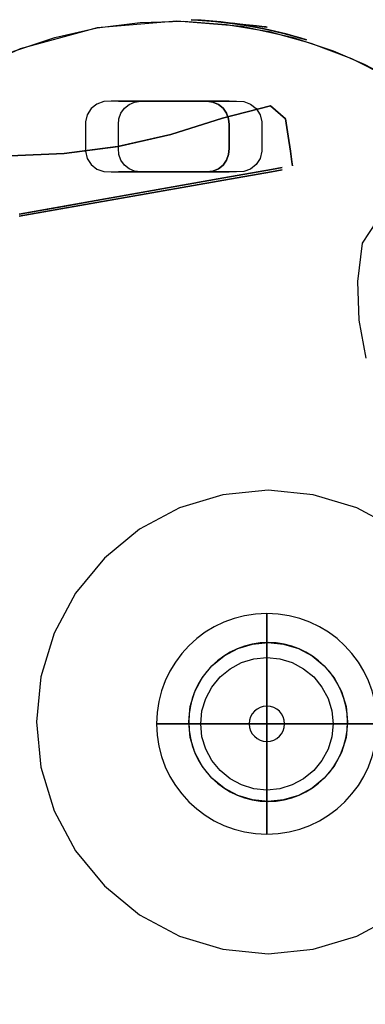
# Model space of a CAD drawing. Extents: x -175 to 175, y -1625 to 159.
# Tile 5 of 7: x -56 to 22, y -64 to 159. Entities that reach past the tile are written whole.
import ezdxf

# ---------------------------------------------------------------- set-up
doc = ezdxf.new("R2010")
doc.units = 0
for name, color, linetype in [('KF_GRAVIS_12_GRAVITY', 5, 'CONTINUOUS'), ('KF_GRAVIS_12_SPEAKDETAIL', 250, 'CONTINUOUS'), ('KF_GRAVIS_12_SPEAKER', 253, 'CONTINUOUS')]:
    doc.layers.add(name, color=color, linetype=linetype)

# ---------------------------------------------------------------- blocks, each defined once
blk = doc.blocks.new('KF_GRAVIS_12_3D')
at = {"layer": 'KF_GRAVIS_12_GRAVITY'}
blk.add_circle((0, 0, 287.4997234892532), 25, dxfattribs=at)
at = {"layer": 'KF_GRAVIS_12_GRAVITY', "extrusion": (-1, 0, 0)}
blk.add_circle((0, 287.4997234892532), 25, dxfattribs=at)
at = {"layer": 'KF_GRAVIS_12_GRAVITY', "extrusion": (0, -1, 0)}
blk.add_circle((2.274e-13, 287.4997234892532), 25, dxfattribs=at)
at = {"layer": 'KF_GRAVIS_12_SPEAKDETAIL', "extrusion": (-0.1108605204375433, 0.9938358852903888, -0.0004220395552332)}
blk.add_circle((-21.45643501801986, 75.19940297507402, 156.8170039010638), 4, dxfattribs=at)
at = {"layer": 'KF_GRAVIS_12_SPEAKDETAIL', "extrusion": (-0.1108605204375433, 0.9938358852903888, 0.0004220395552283)}
blk.add_circle((-21.45643501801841, 515.8005443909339, 157.0664292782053), 4, dxfattribs=at)
at = {"layer": 'KF_GRAVIS_12_SPEAKDETAIL'}
for centre, radius in [((-0.2867882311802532, 0.4096091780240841, 590.9999999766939), 18.00000000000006), ((0, 0), 3.99999999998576)]:
    blk.add_circle(centre, radius, dxfattribs=at)
for points, invisible_edges in [([(-0.4474895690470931, 157.2067060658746, 88.33833282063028), (4.465460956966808, 158.1670063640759, 89.1584605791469), (5.961609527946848, 158.4092786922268, 61.00196263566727), (0.9395326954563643, 157.5039565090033, 61.21430703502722)], 10), ([(0.9395326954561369, 157.5039565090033, 529.7856929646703), (5.96160952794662, 158.4092786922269, 529.9980373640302), (4.46546095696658, 158.167006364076, 501.8415394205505), (-0.4474895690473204, 157.2067060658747, 502.6616671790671)], 10), ([(4.465460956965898, 158.1670063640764, 89.1584605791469), (10.46317844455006, 158.9981053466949, 87.30224114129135), (11.67687125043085, 159.1215927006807, 63.54002635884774), (5.961609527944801, 158.4092786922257, 61.00196263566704)], 10), ([(5.961609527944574, 158.4092786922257, 529.9980373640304), (11.67687125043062, 159.1215927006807, 527.4599736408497), (10.46317844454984, 158.998105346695, 503.6977588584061), (4.465460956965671, 158.1670063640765, 501.8415394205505)], 10), ([(10.46317844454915, 158.9981053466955, 87.30224114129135), (14.92663284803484, 159.3786728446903, 82.86924458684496), (15.6370589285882, 159.4208429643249, 68.39344110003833), (11.67687125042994, 159.1215927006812, 63.54002635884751)], 10), ([(11.67687125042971, 159.1215927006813, 527.4599736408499), (15.63705892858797, 159.420842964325, 522.6065588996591), (14.92663284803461, 159.3786728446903, 508.1307554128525), (10.46317844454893, 158.9981053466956, 503.6977588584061)], 10), ([(14.9266328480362, 159.3786728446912, 82.86924458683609), (17.18907423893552, 159.4950214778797, 75.00108042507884), (15.63705892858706, 159.4208429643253, 68.3934411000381)], 8), ([(15.63705892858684, 159.4208429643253, 522.6065588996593), (15.63705892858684, 159.4208429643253, 522.6065588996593), (17.18907423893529, 159.4950214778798, 515.9989195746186), (14.92663284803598, 159.3786728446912, 508.1307554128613)], 8), ([(-7.860533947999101, 155.2634053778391, 80.79073272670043), (-4.613596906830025, 156.1893133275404, 85.64343818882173), (-3.537800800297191, 156.4701812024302, 63.42906506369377), (-7.574767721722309, 155.3497365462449, 68.5555746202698)], 10), ([(-7.574767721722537, 155.3497365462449, 522.4444253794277), (-3.537800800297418, 156.4701812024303, 527.5709349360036), (-4.613596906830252, 156.1893133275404, 505.3565618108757), (-7.860533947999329, 155.2634053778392, 510.2092672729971)], 10), ([(-4.613596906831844, 156.1893133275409, 85.64343818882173), (-0.4474895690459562, 157.2067060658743, 88.33833282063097), (0.9395326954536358, 157.5039565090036, 61.21430703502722), (-3.5378008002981, 156.4701812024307, 63.42906506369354)], 10), ([(-3.537800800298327, 156.4701812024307, 527.5709349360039), (0.9395326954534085, 157.5039565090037, 529.7856929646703), (-0.4474895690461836, 157.2067060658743, 502.6616671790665), (-4.613596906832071, 156.189313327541, 505.3565618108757)], 10), ([(-7.860533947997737, 155.2634053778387, 80.79073272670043), (-7.574767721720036, 155.3497365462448, 68.55557462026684), (-8.979487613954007, 154.9166246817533, 75.0010680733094), (-7.860533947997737, 155.2634053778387, 80.79073272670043)], 1), ([(-7.860533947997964, 155.2634053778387, 510.2092672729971), (-8.979487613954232, 154.9166246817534, 515.998931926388), (-7.574767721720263, 155.3497365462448, 522.4444253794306), (-7.860533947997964, 155.2634053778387, 510.2092672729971)], 4), ([(10.99400138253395, 140.2937302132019, 596.5120132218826), (5.251090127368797, 140.9473298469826, 590.5130840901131), (3.688659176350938, 140.3953757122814, 590.5121728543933), (9.94088097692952, 139.4449471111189, 596.5106119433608)], 5), ([(12.2360893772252, 140.8291869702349, 596.5128972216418), (6.911511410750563, 141.0220568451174, 590.5132074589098), (5.251090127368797, 140.9473298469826, 590.5130840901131), (10.99400138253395, 140.2937302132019, 596.5120132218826)], 5), ([(13.57624909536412, 141.0121327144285, 596.5131992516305), (8.576249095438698, 141.0220522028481, 590.5132074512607), (6.911511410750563, 141.0220568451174, 590.5132074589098), (12.2360893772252, 140.8291869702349, 596.5128972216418)], 5), ([(29.98856810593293, 140.8291374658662, 596.512897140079), (12.2360893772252, 140.8291869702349, 596.5128972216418), (10.99400138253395, 140.2937302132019, 596.5120132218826), (31.23065311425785, 140.2936737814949, 596.5120131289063)], 5), ([(28.64840940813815, 141.0120906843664, 596.513199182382), (13.57624909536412, 141.0121327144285, 596.5131992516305), (12.2360893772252, 140.8291869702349, 596.5128972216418), (29.98856810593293, 140.8291374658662, 596.512897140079)], 4), ([(28.64840940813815, 141.0120906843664, 596.513199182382), (33.64840940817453, 141.0219822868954, 590.5132073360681), (35.31314709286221, 141.0219776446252, 590.5132073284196), (29.98856810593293, 140.8291374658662, 596.512897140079)], 5), ([(29.98856810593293, 140.8291374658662, 596.512897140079), (35.31314709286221, 141.0219776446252, 590.5132073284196), (36.97356795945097, 140.9472413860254, 590.5130839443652), (31.23065311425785, 140.2936737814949, 596.5120131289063)], 5), ([(31.23065311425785, 140.2936737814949, 596.5120131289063), (36.97356795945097, 140.9472413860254, 590.5130839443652), (38.53599583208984, 140.3952785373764, 590.5121726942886), (32.28376878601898, 139.4448848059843, 596.5106118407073)], 5), ([(9.153795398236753, 138.344951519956, 596.5087959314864), (2.39242755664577, 139.3630843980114, 590.5104686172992), (1.504765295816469, 137.9638363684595, 590.5081585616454), (8.690343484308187, 137.0742409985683, 596.5066980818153)], 5), ([(9.94088097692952, 139.4449471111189, 596.5106119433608), (3.688659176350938, 140.3953757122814, 590.5121728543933), (2.39242755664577, 139.3630843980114, 590.5104686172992), (9.153795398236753, 138.344951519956, 596.5087959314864)], 5), ([(33.07084822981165, 138.3448848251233, 596.5087958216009), (9.153795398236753, 138.344951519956, 596.5087959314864), (8.690343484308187, 137.0742409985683, 596.5066980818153), (33.53429305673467, 137.0741717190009, 596.5066979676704)], 5), ([(32.28376878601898, 139.4448848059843, 596.5106118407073), (9.94088097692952, 139.4449471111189, 596.5106119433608), (9.153795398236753, 138.344951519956, 596.5087959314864), (33.07084822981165, 138.3448848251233, 596.5087958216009)], 5), ([(31.23065311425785, 140.2936737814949, 596.5120131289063), (10.99400138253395, 140.2937302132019, 596.5120132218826), (9.94088097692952, 139.4449471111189, 596.5106119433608), (32.28376878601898, 139.4448848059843, 596.5106118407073)], 5), ([(32.28376878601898, 139.4448848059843, 596.5106118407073), (38.53599583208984, 140.3952785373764, 590.5121726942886), (39.8322216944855, 139.3629799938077, 590.5104684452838), (33.07084822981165, 138.3448848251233, 596.5087958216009)], 5), ([(33.07084822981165, 138.3448848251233, 596.5087958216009), (39.8322216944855, 139.3629799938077, 590.5104684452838), (40.71987615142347, 137.9637270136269, 590.508158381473), (33.53429305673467, 137.0741717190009, 596.5066979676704)], 5), ([(8.576234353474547, 135.7256492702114, 596.504471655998), (1.123167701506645, 136.3513163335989, 590.505496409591), (1.112311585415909, 134.6868193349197, 590.5027484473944), (8.576230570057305, 134.3689034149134, 596.5022317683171)], 5), ([(8.690343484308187, 137.0742409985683, 596.5066980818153), (1.504765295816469, 137.9638363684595, 590.5081585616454), (1.123167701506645, 136.3513163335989, 590.505496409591), (8.576234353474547, 135.7256492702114, 596.504471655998)], 5), ([(33.53429305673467, 137.0741717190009, 596.5066979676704), (8.690343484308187, 137.0742409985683, 596.5066980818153), (8.576234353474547, 135.7256492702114, 596.504471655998), (33.64839466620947, 135.7255793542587, 596.5044715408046)], 5), ([(33.53429305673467, 137.0741717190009, 596.5066979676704), (40.71987615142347, 137.9637270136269, 590.508158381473), (41.10146475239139, 136.3512048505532, 590.5054962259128), (33.64839466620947, 135.7255793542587, 596.5044715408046)], 5), ([(33.64839466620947, 135.7255793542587, 596.5044715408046), (41.10146475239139, 136.3512048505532, 590.5054962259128), (41.11231158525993, 134.6867077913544, 590.5027482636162), (33.64839088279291, 134.3688334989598, 596.5022316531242)], 5), ([(8.576230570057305, 134.3689034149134, 596.5022317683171), (1.112311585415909, 134.6868193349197, 590.5027484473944), (1.11230694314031, 133.0220839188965, 590.5000000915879), (8.576226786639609, 133.0121575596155, 596.4999918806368)], 5), ([(33.64839088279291, 134.3688334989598, 596.5022316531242), (8.576230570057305, 134.3689034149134, 596.5022317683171), (8.576226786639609, 133.0121575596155, 596.4999918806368), (33.6483870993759, 133.0120876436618, 596.4999917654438)], 5), ([(33.64839466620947, 135.7255793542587, 596.5044715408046), (8.576234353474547, 135.7256492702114, 596.504471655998), (8.576230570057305, 134.3689034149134, 596.5022317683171), (33.64839088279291, 134.3688334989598, 596.5022316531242)], 5), ([(33.64839088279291, 134.3688334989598, 596.5022316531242), (41.11231158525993, 134.6867077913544, 590.5027482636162), (41.11230694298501, 133.0219723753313, 590.499999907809), (33.6483870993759, 133.0120876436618, 596.4999917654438)], 5), ([(8.576226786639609, 133.0121575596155, 596.4999918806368), (1.11230694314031, 133.0220839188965, 590.5000000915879), (1.112302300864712, 131.3573485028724, 590.4972517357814), (8.576223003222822, 131.6554117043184, 596.4977519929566)], 5), ([(8.576223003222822, 131.6554117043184, 596.4977519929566), (1.112302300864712, 131.3573485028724, 590.4972517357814), (1.123149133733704, 129.6928514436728, 590.4945037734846), (8.576219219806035, 130.2986658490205, 596.4955121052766)], 5), ([(33.64838331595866, 131.6553417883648, 596.4977518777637), (8.576223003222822, 131.6554117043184, 596.4977519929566), (8.576219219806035, 130.2986658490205, 596.4955121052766), (33.64837953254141, 130.2985959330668, 596.495511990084)], 5), ([(33.6483870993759, 133.0120876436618, 596.4999917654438), (8.576226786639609, 133.0121575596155, 596.4999918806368), (8.576223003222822, 131.6554117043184, 596.4977519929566), (33.64838331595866, 131.6553417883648, 596.4977518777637)], 5), ([(33.64838331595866, 131.6553417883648, 596.4977518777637), (41.11230230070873, 131.3572369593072, 590.4972515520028), (41.10144618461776, 129.6927399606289, 590.4945035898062), (33.64837953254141, 130.2985959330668, 596.495511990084)], 5), ([(33.6483870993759, 133.0120876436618, 596.4999917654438), (41.11230694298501, 133.0219723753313, 590.499999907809), (41.11230230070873, 131.3572369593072, 590.4972515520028), (33.64838331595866, 131.6553417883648, 596.4977518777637)], 5), ([(8.576219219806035, 130.2986658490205, 596.4955121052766), (1.123149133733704, 129.6928514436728, 590.4945037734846), (1.504737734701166, 128.0803292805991, 590.4918416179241), (8.690320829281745, 128.9500734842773, 596.4932856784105)], 5), ([(33.64837953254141, 130.2985959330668, 596.495511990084), (8.576219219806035, 130.2986658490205, 596.4955121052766), (8.690320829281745, 128.9500734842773, 596.4932856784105), (33.53427040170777, 128.9500042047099, 596.4932855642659)], 5), ([(33.64837953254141, 130.2985959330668, 596.495511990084), (41.10144618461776, 129.6927399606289, 590.4945035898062), (40.71984859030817, 128.0802199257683, 590.4918414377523), (33.53427040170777, 128.9500042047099, 596.4932855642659)], 5), ([(8.690320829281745, 128.9500734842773, 596.4932856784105), (1.504737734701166, 128.0803292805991, 590.4918416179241), (2.392392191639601, 126.6810763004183, 590.4895315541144), (9.153765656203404, 127.6793603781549, 596.4911878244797)], 5), ([(9.153765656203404, 127.6793603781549, 596.4911878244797), (2.392392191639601, 126.6810763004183, 590.4895315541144), (3.688618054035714, 125.6487777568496, 590.4878273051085), (9.940845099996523, 126.5793603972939, 596.4893718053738)], 5), ([(33.53427040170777, 128.9500042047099, 596.4932855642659), (8.690320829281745, 128.9500734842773, 596.4932856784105), (9.153765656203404, 127.6793603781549, 596.4911878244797), (33.07081848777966, 127.6792936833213, 596.4911877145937)], 5), ([(33.07081848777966, 127.6792936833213, 596.4911877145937), (9.153765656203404, 127.6793603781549, 596.4911878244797), (9.940845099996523, 126.5793603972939, 596.4893718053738), (32.28373290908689, 126.5792980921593, 596.4893717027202)], 5), ([(33.07081848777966, 127.6792936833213, 596.4911877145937), (39.83218632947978, 126.6809718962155, 590.4895313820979), (38.53595470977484, 125.6486805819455, 590.4878271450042), (32.28373290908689, 126.5792980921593, 596.4893717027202)], 5), ([(33.53427040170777, 128.9500042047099, 596.4932855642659), (40.71984859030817, 128.0802199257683, 590.4918414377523), (39.83218632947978, 126.6809718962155, 590.4895313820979), (33.07081848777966, 127.6792936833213, 596.4911877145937)], 5), ([(-1.065719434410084, 125.5530941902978, 438.6981543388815), (-3.501691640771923, 125.9826962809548, 427.5695475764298), (-3.501829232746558, 125.9833504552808, 333.4323806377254), (-1.065889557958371, 125.5539030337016, 322.3037607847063)], 8), ([(-1.065889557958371, 125.5539030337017, 322.3037607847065), (9.759284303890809, 123.6451515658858, 319.5009284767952), (9.759462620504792, 123.6443037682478, 441.5009284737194), (-1.065719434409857, 125.553094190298, 438.6981543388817)], 10), ([(9.940845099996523, 126.5793603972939, 596.4893718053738), (3.688618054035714, 125.6487777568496, 590.4878273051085), (5.251045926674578, 125.0968149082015, 590.486916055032), (10.99396077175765, 125.7305714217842, 596.4879705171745)], 5), ([(10.99396077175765, 125.7305714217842, 596.4879705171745), (5.251045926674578, 125.0968149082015, 590.486916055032), (6.911466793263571, 125.0220786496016, 590.4867926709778), (12.23604578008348, 125.195107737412, 596.4870865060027)], 5), ([(12.23604578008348, 125.195107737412, 596.4870865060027), (6.911466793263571, 125.0220786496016, 590.4867926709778), (8.57620447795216, 125.0220740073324, 590.4867926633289), (13.57620447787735, 125.0121545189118, 596.4867844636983)], 5), ([(32.28373290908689, 126.5792980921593, 596.4893717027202), (9.940845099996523, 126.5793603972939, 596.4893718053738), (10.99396077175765, 125.7305714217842, 596.4879705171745), (31.23061250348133, 125.7305149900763, 596.4879704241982)], 5), ([(31.23061250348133, 125.7305149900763, 596.4879704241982), (10.99396077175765, 125.7305714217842, 596.4879705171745), (12.23604578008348, 125.195107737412, 596.4870865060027), (29.98852450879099, 125.1950582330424, 596.487086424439)], 5), ([(29.98852450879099, 125.1950582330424, 596.487086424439), (12.23604578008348, 125.195107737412, 596.4870865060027), (13.57620447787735, 125.0121545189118, 596.4867844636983), (28.64836479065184, 125.0121124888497, 596.48678439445)], 1), ([(29.98852450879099, 125.1950582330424, 596.487086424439), (35.31310247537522, 125.0219994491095, 590.4867925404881), (33.64836479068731, 125.0220040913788, 590.486792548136), (28.64836479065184, 125.0121124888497, 596.48678439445)], 5), ([(31.23061250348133, 125.7305149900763, 596.4879704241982), (36.97352375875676, 125.0967264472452, 590.4869159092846), (35.31310247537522, 125.0219994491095, 590.4867925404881), (29.98852450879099, 125.1950582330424, 596.487086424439)], 5), ([(32.28373290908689, 126.5792980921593, 596.4893717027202), (38.53595470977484, 125.6486805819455, 590.4878271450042), (36.97352375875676, 125.0967264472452, 590.4869159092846), (31.23061250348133, 125.7305149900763, 596.4879704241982)], 5), ([(56.11296857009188, 115.4709300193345, 441.5008039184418), (9.759462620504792, 123.6443037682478, 441.5009284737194), (9.759284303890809, 123.6451515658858, 319.5009284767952), (56.11279022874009, 115.4717778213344, 319.5008039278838)], 10), ([(-113.3396982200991, 44.70519246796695, 590.9999999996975), (-21.68827499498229, 108.8799827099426, 590.9999999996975), (-26.43965378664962, 116.0898862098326, 590.9999999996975), (-118.4896251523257, 51.63600455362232, 590.9999999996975)], 5), ([(-113.3396982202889, 44.70515933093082), (-21.68827499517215, 108.8799495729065), (-26.43965378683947, 116.0898530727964), (-118.4896251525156, 51.63597141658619)], 5), ([(-105.5501025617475, 40.74047583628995, 590.9999999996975), (-20.62652163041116, 100.2041493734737, 590.9999999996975), (-21.68827499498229, 108.8799827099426, 590.9999999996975), (-113.3396982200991, 44.70519246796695, 590.9999999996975)], 5), ([(-105.5501025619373, 40.74044269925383), (-20.62652163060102, 100.2041162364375), (-21.68827499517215, 108.8799495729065), (-113.3396982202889, 44.70515933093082)], 5), ([(-97.22461320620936, 38.04517750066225, 590.9999999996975), (-20.94092329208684, 91.4588672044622, 590.9999999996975), (-20.62652163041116, 100.2041493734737, 590.9999999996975), (-105.5501025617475, 40.74047583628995, 590.9999999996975)], 5), ([(-97.22461320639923, 38.04514436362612), (-20.94092329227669, 91.45883406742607), (-20.62652163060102, 100.2041162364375), (-105.5501025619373, 40.74044269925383)], 5), ([(-88.5969291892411, 36.58179968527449, 590.9999999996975), (-22.51643788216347, 82.85093119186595, 590.9999999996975), (-20.94092329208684, 91.4588672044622, 590.9999999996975), (-97.22461320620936, 38.04517750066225, 590.9999999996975)], 5), ([(-88.59692918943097, 36.58176654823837), (-22.51643788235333, 82.85089805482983), (-20.94092329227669, 91.45883406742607), (-97.22461320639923, 38.04514436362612)], 5), ([(-7.175090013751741, 17.03944076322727, 590.9999999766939), (-20.37766843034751, 48.91328463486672, 590.9999999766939), (-10.52903013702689, 51.90083639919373, 590.9999999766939), (-3.798414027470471, 18.06374422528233, 590.9999999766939)], 5), ([(-3.798414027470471, 18.06374422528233, 590.9999999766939), (-10.52903013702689, 51.90083639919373, 590.9999999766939), (-0.2867882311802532, 52.90960917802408, 590.9999999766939), (-0.2867882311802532, 18.40960917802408, 590.9999999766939)], 5), ([(-0.2867882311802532, 18.40960917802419, 590.9999999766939), (-0.2867882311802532, 52.90960917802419, 590.9999999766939), (9.955453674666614, 51.90083639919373, 590.9999999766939), (3.224837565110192, 18.06374422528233, 590.9999999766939)], 5), ([(3.224837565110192, 18.06374422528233, 590.9999999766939), (9.955453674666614, 51.90083639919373, 590.9999999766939), (19.804091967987, 48.91328463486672, 590.9999999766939), (6.601513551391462, 17.03944076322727, 590.9999999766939)], 5), ([(-10.28705242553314, 15.37606219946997, 590.9999999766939), (-29.45422546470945, 44.06176382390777, 590.9999999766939), (-20.37766843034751, 48.91328463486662, 590.9999999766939), (-7.175090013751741, 17.03944076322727, 590.9999999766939)], 5), ([(6.601513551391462, 17.03944076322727, 590.9999999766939), (19.804091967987, 48.91328463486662, 590.9999999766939), (28.88064900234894, 44.06176382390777, 590.9999999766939), (9.713475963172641, 15.37606219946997, 590.9999999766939)], 5), ([(-13.01471029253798, 13.13753123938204, 590.9999999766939), (-37.4098942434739, 37.53271519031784, 590.9999999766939), (-29.45422546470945, 44.06176382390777, 590.9999999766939), (-10.28705242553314, 15.37606219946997, 590.9999999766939)], 5), ([(9.713475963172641, 15.37606219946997, 590.9999999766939), (28.88064900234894, 44.06176382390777, 590.9999999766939), (36.83631778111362, 37.53271519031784, 590.9999999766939), (12.4411338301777, 13.13753123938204, 590.9999999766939)], 5), ([(-15.25324125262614, 10.40987337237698, 590.9999999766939), (-43.93894287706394, 29.57704641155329, 590.9999999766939), (-37.4098942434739, 37.53271519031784, 590.9999999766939), (-13.01471029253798, 13.13753123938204, 590.9999999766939)], 5), ([(12.4411338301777, 13.13753123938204, 590.9999999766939), (36.83631778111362, 37.53271519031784, 590.9999999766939), (43.36536641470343, 29.57704641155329, 590.9999999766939), (14.67966479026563, 10.40987337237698, 590.9999999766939)], 5), ([(-16.91661981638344, 7.297910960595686, 590.9999999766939), (-48.79046368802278, 20.50048937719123, 590.9999999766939), (-43.93894287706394, 29.57704641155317, 590.9999999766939), (-15.25324125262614, 10.40987337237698, 590.9999999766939)], 5), ([(14.67966479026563, 10.40987337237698, 590.9999999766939), (43.36536641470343, 29.57704641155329, 590.9999999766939), (48.21688722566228, 20.50048937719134, 590.9999999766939), (16.34304335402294, 7.2979109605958, 590.9999999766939)], 5), ([(-17.94092327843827, 3.921234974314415, 590.9999999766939), (-51.77801545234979, 10.65185108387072, 590.9999999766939), (-48.79046368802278, 20.50048937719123, 590.9999999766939), (-16.91661981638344, 7.297910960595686, 590.9999999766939)], 5), ([(16.34304335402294, 7.2979109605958, 590.9999999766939), (48.2168872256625, 20.50048937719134, 590.9999999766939), (51.20443898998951, 10.65185108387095, 590.9999999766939), (17.36734681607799, 3.921234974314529, 590.9999999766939)], 5), ([(-8.333553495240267, 12.4720441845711), (8.333553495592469, 12.47204418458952), (5.740251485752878, 13.85819298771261), (-5.740251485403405, 13.85819298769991)], 5), ([(-5.740251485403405, 13.85819298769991), (5.740251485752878, 13.85819298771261), (2.92635483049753, 14.71177920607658), (-2.926354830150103, 14.71177920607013)], 5), ([(-2.926354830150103, 14.71177920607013), (2.92635483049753, 14.71177920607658), (2.376055e-10, 15.00000000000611), (1.091394e-10, 15.00000000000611)], 1), ([(-10.60660171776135, 10.60660171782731), (10.60660171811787, 10.60660171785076), (8.333553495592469, 12.47204418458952), (-8.333553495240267, 12.4720441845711)], 5), ([(-18.28678823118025, 0.4096091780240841, 590.9999999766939), (-52.78678823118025, 0.4096091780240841, 590.9999999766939), (-51.77801545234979, 10.65185108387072, 590.9999999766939), (-17.94092327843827, 3.921234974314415, 590.9999999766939)], 5), ([(-12.47204418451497, 8.333553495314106), (12.47204418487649, 8.333553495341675), (10.60660171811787, 10.60660171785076), (-10.60660171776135, 10.60660171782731)], 5), ([(17.36734681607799, 3.921234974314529, 590.9999999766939), (51.20443898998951, 10.65185108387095, 590.9999999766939), (52.21321176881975, 0.4096091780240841, 590.9999999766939), (17.71321176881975, 0.4096091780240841, 590.9999999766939)], 5), ([(-13.858192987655, 5.74025148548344), (13.85819298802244, 5.740251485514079), (12.47204418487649, 8.333553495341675), (-12.47204418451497, 8.333553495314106)], 5), ([(-14.71177920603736, 2.926354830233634), (14.71177920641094, 2.926354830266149), (13.85819298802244, 5.740251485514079), (-13.858192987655, 5.74025148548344)], 5), ([(-14.99999999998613, -2.43006e-11), (15.00000000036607, 8.8676e-12), (14.71177920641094, 2.926354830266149), (-14.71177920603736, 2.926354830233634)], 5), ([(-17.94092327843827, -3.102016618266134, 590.9999999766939), (-51.77801545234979, -9.832632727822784, 590.9999999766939), (-52.78678823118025, 0.4096091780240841, 590.9999999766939), (-18.28678823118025, 0.4096091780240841, 590.9999999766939)], 5), ([(-14.71177920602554, -2.92635483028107), (14.71177920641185, -2.926354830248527), (15.00000000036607, 8.8676e-12), (-14.99999999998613, -2.43006e-11)], 5), ([(17.71321176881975, 0.4096091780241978, 590.9999999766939), (52.21321176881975, 0.4096091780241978, 590.9999999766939), (51.20443898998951, -9.832632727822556, 590.9999999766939), (17.36734681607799, -3.102016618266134, 590.9999999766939)], 5), ([(-16.91661981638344, -6.478692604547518, 590.9999999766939), (-48.79046368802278, -19.68127102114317, 590.9999999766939), (-51.77801545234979, -9.832632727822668, 590.9999999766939), (-17.94092327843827, -3.102016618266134, 590.9999999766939)], 5), ([(-13.85819298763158, -5.74025148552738), (13.85819298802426, -5.740251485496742), (14.71177920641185, -2.926354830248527), (-14.71177920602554, -2.92635483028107)], 5), ([(17.36734681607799, -3.102016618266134, 590.9999999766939), (51.20443898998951, -9.832632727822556, 590.9999999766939), (48.21688722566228, -19.68127102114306, 590.9999999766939), (16.34304335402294, -6.478692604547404, 590.9999999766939)], 5), ([(-15.25324125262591, -9.59065501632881, 590.9999999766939), (-43.93894287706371, -28.75782805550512, 590.9999999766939), (-48.79046368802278, -19.68127102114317, 590.9999999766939), (-16.91661981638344, -6.478692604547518, 590.9999999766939)], 5), ([(-12.47204418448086, -8.33355349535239), (12.47204418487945, -8.333553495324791), (13.85819298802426, -5.740251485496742), (-13.85819298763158, -5.74025148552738)], 5), ([(16.34304335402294, -6.478692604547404, 590.9999999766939), (48.2168872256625, -19.68127102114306, 590.9999999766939), (43.36536641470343, -28.75782805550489, 590.9999999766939), (14.67966479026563, -9.590655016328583, 590.9999999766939)], 5), ([(-10.60660171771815, -10.60660171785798), (10.60660171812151, -10.6066017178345), (12.47204418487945, -8.333553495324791), (-12.47204418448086, -8.33355349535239)], 5), ([(-13.01471029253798, -12.31831288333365, 590.9999999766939), (-37.4098942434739, -36.71349683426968, 590.9999999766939), (-43.93894287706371, -28.75782805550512, 590.9999999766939), (-15.25324125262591, -9.59065501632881, 590.9999999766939)], 5), ([(-8.333553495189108, -12.47204418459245), (8.333553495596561, -12.47204418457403), (10.60660171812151, -10.6066017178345), (-10.60660171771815, -10.60660171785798)], 5), ([(14.67966479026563, -9.590655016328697, 590.9999999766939), (43.36536641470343, -28.757828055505, 590.9999999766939), (36.83631778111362, -36.71349683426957, 590.9999999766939), (12.4411338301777, -12.31831288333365, 590.9999999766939)], 5), ([(-10.28705242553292, -14.55684384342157, 590.9999999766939), (-29.45422546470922, -43.24254546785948, 590.9999999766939), (-37.4098942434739, -36.71349683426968, 590.9999999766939), (-13.01471029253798, -12.31831288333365, 590.9999999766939)], 5), ([(-5.740251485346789, -13.85819298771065), (5.740251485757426, -13.85819298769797), (8.333553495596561, -12.47204418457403), (-8.333553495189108, -12.47204418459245)], 5), ([(12.4411338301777, -12.31831288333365, 590.9999999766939), (36.83631778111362, -36.71349683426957, 590.9999999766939), (28.88064900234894, -43.24254546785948, 590.9999999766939), (9.713475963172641, -14.55684384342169, 590.9999999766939)], 5), ([(-7.175090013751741, -16.22022240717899, 590.9999999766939), (-20.37766843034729, -48.09406627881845, 590.9999999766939), (-29.45422546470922, -43.2425454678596, 590.9999999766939), (-10.28705242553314, -14.55684384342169, 590.9999999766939)], 5), ([(-2.926354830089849, -14.71177920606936), (2.926354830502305, -14.71177920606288), (5.740251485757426, -13.85819298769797), (-5.740251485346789, -13.85819298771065)], 5), ([(1.705303e-10, -14.99999999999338), (2.926354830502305, -14.71177920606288), (-2.926354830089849, -14.71177920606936)], 2), ([(9.713475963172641, -14.55684384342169, 590.9999999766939), (28.88064900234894, -43.24254546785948, 590.9999999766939), (19.804091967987, -48.09406627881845, 590.9999999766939), (6.601513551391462, -16.22022240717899, 590.9999999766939)], 5), ([(-3.798414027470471, -17.24452586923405, 590.9999999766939), (-10.52903013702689, -51.08161804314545, 590.9999999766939), (-20.37766843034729, -48.09406627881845, 590.9999999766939), (-7.175090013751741, -16.2202224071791, 590.9999999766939)], 5), ([(-0.2867882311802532, -17.59039082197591, 590.9999999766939), (-0.2867882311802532, -52.09039082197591, 590.9999999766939), (-10.52903013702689, -51.08161804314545, 590.9999999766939), (-3.798414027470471, -17.24452586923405, 590.9999999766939)], 5), ([(3.224837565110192, -17.24452586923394, 590.9999999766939), (9.955453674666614, -51.08161804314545, 590.9999999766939), (-0.2867882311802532, -52.09039082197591, 590.9999999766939), (-0.2867882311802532, -17.59039082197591, 590.9999999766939)], 5), ([(6.601513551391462, -16.22022240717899, 590.9999999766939), (19.804091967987, -48.09406627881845, 590.9999999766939), (9.955453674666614, -51.08161804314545, 590.9999999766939), (3.224837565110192, -17.24452586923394, 590.9999999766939)], 5)]:
    blk.add_3dface(points, dxfattribs=dict(at, invisible_edges=invisible_edges))
for points in [[(33.64840940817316, 141.0219822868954, 590.5132073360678), (8.576249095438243, 141.0220522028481, 590.5132074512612), (13.57624909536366, 141.0121327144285, 596.5131992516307), (28.64840940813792, 141.0120906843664, 596.5131991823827)], [(8.57620447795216, 125.0220740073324, 590.4867926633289), (33.64836479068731, 125.0220040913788, 590.486792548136), (28.64836479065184, 125.0121124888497, 596.48678439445), (13.57620447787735, 125.0121545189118, 596.4867844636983)]]:
    blk.add_3dface(points, dxfattribs=at)
at = {"layer": 'KF_GRAVIS_12_SPEAKDETAIL', "color": 252}
for points, invisible_edges in [([(-7.175090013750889, 17.03944076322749, 590.9999999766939), (-7.175090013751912, -16.22022240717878, 590.9999999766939), (-3.798414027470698, -17.24452586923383, 590.9999999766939), (-3.798414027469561, 18.06374422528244, 590.9999999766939)], 5), ([(-0.2867882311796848, 18.40960917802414, 590.9999999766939), (-3.798414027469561, 18.06374422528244, 590.9999999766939), (-3.798414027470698, -17.24452586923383, 590.9999999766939), (-0.2867882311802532, -17.59039082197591, 590.9999999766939)], 10), ([(-0.2867882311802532, -17.59039082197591, 590.9999999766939), (3.224837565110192, -17.24452586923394, 590.9999999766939), (3.224837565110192, 18.06374422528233, 590.9999999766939), (-0.2867882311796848, 18.40960917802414, 590.9999999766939)], 10), ([(3.224837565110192, 18.06374422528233, 590.9999999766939), (3.224837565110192, -17.24452586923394, 590.9999999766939), (6.601513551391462, -16.22022240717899, 590.9999999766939), (6.601513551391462, 17.03944076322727, 590.9999999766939)], 5), ([(-10.28705242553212, 15.37606219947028, 590.9999999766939), (-10.28705242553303, -14.55684384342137, 590.9999999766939), (-7.175090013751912, -16.22022240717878, 590.9999999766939), (-7.175090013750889, 17.03944076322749, 590.9999999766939)], 5), ([(6.601513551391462, 17.03944076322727, 590.9999999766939), (6.601513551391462, -16.22022240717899, 590.9999999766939), (9.713475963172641, -14.55684384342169, 590.9999999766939), (9.713475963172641, 15.37606219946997, 590.9999999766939)], 5), ([(-13.01471029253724, 13.13753123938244, 590.9999999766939), (-13.01471029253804, -12.31831288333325, 590.9999999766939), (-10.28705242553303, -14.55684384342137, 590.9999999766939), (-10.28705242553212, 15.37606219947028, 590.9999999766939)], 5), ([(9.713475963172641, 15.37606219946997, 590.9999999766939), (9.713475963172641, -14.55684384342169, 590.9999999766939), (12.4411338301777, -12.31831288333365, 590.9999999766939), (12.4411338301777, 13.13753123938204, 590.9999999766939)], 5), ([(-15.25324125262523, 10.40987337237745, 590.9999999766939), (-15.25324125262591, -9.590655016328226, 590.9999999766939), (-13.01471029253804, -12.31831288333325, 590.9999999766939), (-13.01471029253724, 13.13753123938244, 590.9999999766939)], 5), ([(12.4411338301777, 13.13753123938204, 590.9999999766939), (12.4411338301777, -12.31831288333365, 590.9999999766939), (14.67966479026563, -9.590655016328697, 590.9999999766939), (14.67966479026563, 10.40987337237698, 590.9999999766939)], 5), ([(-16.91661981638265, 7.297910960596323, 590.9999999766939), (-16.9166198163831, -6.478692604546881, 590.9999999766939), (-15.25324125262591, -9.590655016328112, 590.9999999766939), (-15.25324125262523, 10.40987337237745, 590.9999999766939)], 5), ([(14.67966479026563, 10.40987337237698, 590.9999999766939), (14.67966479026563, -9.590655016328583, 590.9999999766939), (16.34304335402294, -6.478692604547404, 590.9999999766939), (16.34304335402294, 7.2979109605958, 590.9999999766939)], 5), ([(-17.94092327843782, 3.921234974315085, 590.9999999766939), (-17.94092327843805, -3.102016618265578, 590.9999999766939), (-16.9166198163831, -6.478692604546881, 590.9999999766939), (-16.91661981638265, 7.297910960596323, 590.9999999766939)], 5), ([(16.34304335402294, 7.2979109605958, 590.9999999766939), (16.34304335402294, -6.478692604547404, 590.9999999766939), (17.36734681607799, -3.102016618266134, 590.9999999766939), (17.36734681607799, 3.921234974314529, 590.9999999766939)], 5), ([(-18.28678823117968, 0.4096091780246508, 590.9999999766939), (-18.28678823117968, 0.4096091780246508, 590.9999999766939), (-17.94092327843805, -3.102016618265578, 590.9999999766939), (-17.94092327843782, 3.921234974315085, 590.9999999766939)], 5), ([(17.36734681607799, 3.921234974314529, 590.9999999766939), (17.36734681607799, -3.102016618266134, 590.9999999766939), (17.71321176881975, 0.4096091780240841, 590.9999999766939)], 5)]:
    blk.add_3dface(points, dxfattribs=dict(at, invisible_edges=invisible_edges))
at = {"layer": 'KF_GRAVIS_12_SPEAKER'}
for points, invisible_edges in [([(9.141941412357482, 158.4385702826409, 0.5000000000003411), (-0.5316544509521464, 156.7872042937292, 0.5000000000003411), (-15.11106250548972, 152.3627259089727, 307.5071723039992), (-6.017125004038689, 155.4020531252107, 291.1497884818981)], 10), ([(-0.5316544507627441, 156.7872374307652, 590.4999999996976), (-15.1106546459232, 152.3628145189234, 453.494568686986), (-6.016625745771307, 155.4021615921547, 469.8518980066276), (9.14194141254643, 158.438603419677, 590.4999999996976)], 5), ([(9.141941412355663, 158.4385702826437, 0.5000000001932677), (-6.017125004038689, 155.4020531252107, 291.1497884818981), (5.595838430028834, 157.9421448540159, 276.3976008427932), (18.93081843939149, 159.1338062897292, 0.5000000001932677)], 5), ([(9.14194141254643, 158.438603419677, 590.4999999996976), (-6.016625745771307, 155.4021615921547, 469.8518980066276), (5.596420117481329, 157.9422712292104, 484.6040176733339), (18.9308184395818, 159.1338394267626, 590.4999999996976)], 5), ([(-0.5316544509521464, 156.7872042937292, 0.5000000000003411), (-1.42712467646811, 134.9334178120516, 0.4999999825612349), (7.277428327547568, 133.3985702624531, 0.4999999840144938), (9.141941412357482, 158.4385702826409, 0.5000000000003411)], 7), ([(-0.5316508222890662, 156.7872370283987, 590.4999999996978), (-1.42712104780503, 134.9334505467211, 590.4999999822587), (7.277431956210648, 133.3986029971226, 590.4999999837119), (9.141945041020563, 158.4386030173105, 590.4999999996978)], 7), ([(20.44329690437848, 159.1505046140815, 264.7756420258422), (21.75801062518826, 133.4754821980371, 318.3300181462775), (10.04579897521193, 137.1786184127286, 318.2876668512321), (5.595838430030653, 157.9421448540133, 276.3976008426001)], 5), ([(18.93081843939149, 159.1338062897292, 0.5000000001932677), (5.595838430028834, 157.9421448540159, 276.3976008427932), (20.44329690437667, 159.1505046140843, 264.7756420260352), (28.7407043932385, 158.8662168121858, 0.5000000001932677)], 5), ([(20.44394353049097, 159.1506450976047, 496.225892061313), (21.75837643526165, 133.4754989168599, 442.6718455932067), (10.04616503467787, 137.1786351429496, 442.7142648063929), (5.596420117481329, 157.9422712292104, 484.6040176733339)], 5), ([(18.9308184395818, 159.1338394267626, 590.4999999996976), (5.596420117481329, 157.9422712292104, 484.6040176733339), (20.44394353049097, 159.1506450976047, 496.225892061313), (28.74070439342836, 158.8662499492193, 590.4999999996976)], 5), ([(9.141941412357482, 158.4385702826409, 0.5000000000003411), (7.277428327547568, 133.3985702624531, 0.4999999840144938), (15.98198133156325, 131.8637227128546, 0.4999999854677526), (18.9308184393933, 159.1338062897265, 0.5000000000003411)], 7), ([(9.141945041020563, 158.4386030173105, 590.4999999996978), (7.277431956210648, 133.3986029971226, 590.4999999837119), (15.98198496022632, 131.8637554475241, 590.4999999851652), (18.93082206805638, 159.1338390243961, 590.4999999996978)], 7), ([(18.9308184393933, 159.1338062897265, 0.5000000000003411), (15.98198133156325, 131.8637227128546, 0.4999999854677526), (24.68653433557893, 130.3288751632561, 0.4999999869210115), (28.74070439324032, 158.8662168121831, 0.5000000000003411)], 7), ([(18.93082206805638, 159.1338390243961, 590.4999999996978), (15.98198496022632, 131.8637554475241, 590.4999999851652), (24.68653796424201, 130.3289078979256, 590.4999999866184), (28.7407080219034, 158.8662495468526, 590.4999999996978)], 7), ([(38.47718236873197, 157.6347865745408, 259.8646260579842), (33.74305959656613, 130.7897876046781, 318.3458656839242), (21.75801062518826, 133.4754821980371, 318.3300181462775), (20.44329690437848, 159.1505046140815, 264.7756420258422)], 5), ([(28.7407043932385, 158.8662168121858, 0.5000000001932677), (20.44329690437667, 159.1505046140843, 264.7756420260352), (38.47718236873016, 157.6347865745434, 259.8646260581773), (38.47712470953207, 157.6383788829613, 0.5000000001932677)], 5), ([(38.47785643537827, 157.6349330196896, 501.1368091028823), (33.74342531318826, 130.7898043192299, 442.6559282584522), (21.75837643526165, 133.4754989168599, 442.6718455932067), (20.44394353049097, 159.1506450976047, 496.225892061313)], 5), ([(28.74070439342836, 158.8662499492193, 590.4999999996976), (20.44394353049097, 159.1506450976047, 496.225892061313), (38.47785643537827, 157.6349330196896, 501.1368091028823), (38.47712470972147, 157.6384120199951, 590.4999999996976)], 5), ([(28.74070439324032, 158.8662168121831, 0.5000000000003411), (24.68653433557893, 130.3288751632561, 0.4999999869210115), (33.39108733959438, 128.7940276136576, 0.4999999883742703), (38.47712470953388, 157.6383788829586, 0.5000000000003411)], 7), ([(28.7407080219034, 158.8662495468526, 590.4999999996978), (24.68653796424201, 130.3289078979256, 590.4999999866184), (33.39109096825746, 128.7940603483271, 590.4999999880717), (38.47712833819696, 157.6384116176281, 590.4999999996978)], 7), ([(-9.996807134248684, 154.1956118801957, 0.5000000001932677), (-22.10980288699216, 149.330224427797, 324.8703843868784), (-15.1110625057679, 152.3627259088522, 307.5071723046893), (-0.5316544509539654, 156.787204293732, 0.5000000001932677)], 5), ([(-9.99680713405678, 154.1956450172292, 590.4999999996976), (-22.10949204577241, 149.3302919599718, 436.1313993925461), (-15.1106546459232, 152.3628145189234, 453.494568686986), (-0.5316544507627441, 156.7872374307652, 590.4999999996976)], 5), ([(-9.996807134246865, 154.1956118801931, 0.5000000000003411), (-10.13167768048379, 136.4682653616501, 0.4999999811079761), (-1.42712467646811, 134.9334178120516, 0.4999999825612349), (-0.5316544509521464, 156.7872042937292, 0.5000000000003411)], 7), ([(-9.996803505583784, 154.1956446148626, 590.4999999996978), (-10.13167405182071, 136.4682980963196, 590.4999999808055), (-1.42712104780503, 134.9334505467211, 590.4999999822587), (-0.5316508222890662, 156.7872370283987, 590.4999999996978)], 7), ([(5.595838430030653, 157.9421448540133, 276.3976008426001), (10.04579897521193, 137.1786184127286, 318.2876668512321), (-0.8354907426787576, 139.9778984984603, 321.7689733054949), (-6.01712500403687, 155.402053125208, 291.149788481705)], 5), ([(5.596420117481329, 157.9422712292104, 484.6040176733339), (10.04616503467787, 137.1786351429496, 442.7142648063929), (-0.8351451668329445, 139.9779142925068, 439.2330216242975), (-6.016625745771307, 155.4021615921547, 469.8518980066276)], 5), ([(38.47712470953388, 157.6383788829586, 0.5000000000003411), (33.39108733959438, 128.7940276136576, 0.4999999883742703), (42.09564034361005, 127.259180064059, 0.4999999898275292), (48.04631233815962, 155.4621172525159, 0.5000000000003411)], 7), ([(38.47712833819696, 157.6384116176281, 590.4999999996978), (33.39109096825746, 128.7940603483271, 590.4999999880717), (42.09564397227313, 127.2592127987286, 590.499999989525), (48.0463159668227, 155.4621499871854, 590.4999999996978)], 7), ([(55.94192316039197, 152.8911390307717, 264.7755466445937), (45.92451276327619, 129.2198596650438, 318.3296672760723), (33.74305959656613, 130.7897876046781, 318.3458656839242), (38.47718236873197, 157.6347865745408, 259.8646260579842)], 5), ([(55.94256978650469, 152.8912795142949, 496.2257966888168), (45.92487857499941, 129.219876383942, 442.6720554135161), (33.74342531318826, 130.7898043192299, 442.6559282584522), (38.47785643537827, 157.6349330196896, 501.1368091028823)], 5), ([(38.47712470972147, 157.6384120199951, 590.4999999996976), (38.47785643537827, 157.6349330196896, 501.1368091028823), (55.94256978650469, 152.8912795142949, 496.2257966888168), (48.04631233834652, 155.4621503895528, 590.4999999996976)], 5), ([(38.47712470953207, 157.6383788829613, 0.5000000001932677), (38.47718236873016, 157.6347865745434, 259.8646260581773), (55.94192316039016, 152.8911390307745, 264.7755466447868), (48.0463123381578, 155.4621172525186, 0.5000000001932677)], 5), ([(-19.16236204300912, 150.688751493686, 0.5000000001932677), (-27.17779055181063, 146.7217777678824, 342.9587240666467), (-22.10980288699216, 149.330224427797, 324.8703843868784), (-9.996807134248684, 154.1956118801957, 0.5000000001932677)], 5), ([(-19.16236204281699, 150.6887846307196, 590.4999999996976), (-27.17758078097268, 146.7218233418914, 418.0430911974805), (-22.10949204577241, 149.3302919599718, 436.1313993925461), (-9.99680713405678, 154.1956450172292, 590.4999999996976)], 5), ([(-19.1623620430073, 150.6887514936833, 0.5000000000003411), (-18.83623068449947, 138.0031129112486, 0.4999999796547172), (-10.13167768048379, 136.4682653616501, 0.4999999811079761), (-9.996807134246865, 154.1956118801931, 0.5000000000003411)], 7), ([(-19.16235841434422, 150.6887842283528, 590.4999999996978), (-18.83622705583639, 138.0031456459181, 590.4999999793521), (-10.13167405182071, 136.4682980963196, 590.4999999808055), (-9.996803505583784, 154.1956446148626, 590.4999999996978)], 7), ([(-6.01712500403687, 155.402053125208, 291.149788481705), (-0.8354907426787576, 139.9778984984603, 321.7689733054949), (-4.214101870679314, 137.0553120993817, 332.8096919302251), (-15.11106250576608, 152.3627259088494, 307.5071723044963)], 5), ([(-6.016625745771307, 155.4021615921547, 469.8518980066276), (-0.8351451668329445, 139.9779142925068, 439.2330216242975), (-4.21382125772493, 137.0553249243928, 428.1923236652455), (-15.1106546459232, 152.3628145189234, 453.494568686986)], 5), ([(48.04631233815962, 155.4621172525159, 0.5000000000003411), (42.09564034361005, 127.259180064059, 0.4999999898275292), (50.80019334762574, 125.7243325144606, 0.499999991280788), (57.35611077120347, 152.358390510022, 0.5000000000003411)], 7), ([(48.0463159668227, 155.4621499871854, 590.4999999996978), (42.09564397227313, 127.2592127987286, 590.499999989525), (50.80019697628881, 125.72436524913, 590.4999999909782), (57.35611439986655, 152.3584232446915, 590.4999999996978)], 7), ([(48.04631233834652, 155.4621503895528, 590.4999999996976), (55.94256978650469, 152.8912795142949, 496.2257966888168), (69.48132920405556, 146.6776381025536, 484.6038460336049), (57.35611077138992, 152.3584236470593, 590.4999999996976)], 5), ([(48.0463123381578, 155.4621172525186, 0.5000000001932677), (55.94192316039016, 152.8911390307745, 264.7755466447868), (69.48074751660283, 146.6775117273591, 276.3974291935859), (57.35611077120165, 152.3583905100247, 0.5000000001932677)], 5), ([(-15.11106250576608, 152.3627259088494, 307.5071723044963), (-4.214101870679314, 137.0553120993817, 332.8096919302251), (-4.826088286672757, 133.0928700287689, 344.4233749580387), (-22.10980288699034, 149.3302244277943, 324.8703843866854)], 5), ([(-15.1106546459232, 152.3628145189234, 453.494568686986), (-4.21382125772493, 137.0553249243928, 428.1923236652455), (-4.825876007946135, 133.0928797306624, 416.5786453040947), (-22.10949204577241, 149.3302919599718, 436.1313993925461)], 5), ([(69.48074751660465, 146.6775117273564, 276.3974291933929), (58.19680403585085, 128.6889637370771, 318.2874806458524), (45.92451276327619, 129.2198596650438, 318.3296672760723), (55.94192316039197, 152.8911390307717, 264.7755466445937)], 5), ([(69.48132920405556, 146.6776381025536, 484.6038460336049), (58.19717009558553, 128.6889804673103, 442.7141699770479), (45.92487857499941, 129.219876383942, 442.6720554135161), (55.94256978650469, 152.8912795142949, 496.2257966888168)], 5), ([(57.35611077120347, 152.358390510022, 0.5000000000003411), (50.80019334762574, 125.7243325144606, 0.499999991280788), (59.50474635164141, 124.189484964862, 0.4999999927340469), (66.31686156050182, 148.3570892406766, 0.5000000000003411)], 7), ([(57.35611439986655, 152.3584232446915, 590.4999999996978), (50.80019697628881, 125.72436524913, 590.4999999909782), (59.5047499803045, 124.1895176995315, 590.4999999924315), (66.3168651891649, 148.3571219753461, 590.4999999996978)], 7), ([(-27.94004987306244, 146.3003961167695, 0.5000000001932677), (-30.28990885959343, 144.932231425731, 361.5794653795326), (-27.17779055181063, 146.7217777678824, 342.9587240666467), (-19.16236204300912, 150.688751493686, 0.5000000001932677)], 5), ([(-27.94004987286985, 146.3004292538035, 590.4999999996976), (-30.28980313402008, 144.9322543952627, 399.4223694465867), (-27.17758078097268, 146.7218233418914, 418.0430911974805), (-19.16236204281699, 150.6887846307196, 590.4999999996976)], 5), ([(-27.94004987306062, 146.3003961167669, 0.5000000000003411), (-27.54078368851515, 139.5379604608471, 0.4999999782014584), (-18.83623068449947, 138.0031129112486, 0.4999999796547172), (-19.1623620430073, 150.6887514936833, 0.5000000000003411)], 7), ([(-27.94004624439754, 146.3004288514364, 590.4999999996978), (-27.54078005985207, 139.5379931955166, 590.4999999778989), (-18.83622705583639, 138.0031456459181, 590.4999999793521), (-19.16235841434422, 150.6887842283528, 590.4999999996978)], 7), ([(-22.10980288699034, 149.3302244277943, 324.8703843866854), (-4.826088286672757, 133.0928700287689, 344.4233749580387), (-5.324146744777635, 129.7051151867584, 356.2214353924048), (-27.17779055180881, 146.7217777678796, 342.9587240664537)], 5), ([(-22.10949204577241, 149.3302919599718, 436.1313993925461), (-4.825876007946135, 133.0928797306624, 416.5786453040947), (-5.324003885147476, 129.7051217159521, 404.7805887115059), (-27.17758078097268, 146.7218233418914, 418.0430911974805)], 5), ([(-27.17779055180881, 146.7217777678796, 342.9587240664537), (-5.324146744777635, 129.7051151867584, 356.2214353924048), (-5.656936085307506, 127.2933764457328, 368.259128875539), (-30.2899088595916, 144.9322314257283, 361.5794653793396)], 5), ([(-27.17758078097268, 146.7218233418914, 418.0430911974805), (-5.324003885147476, 129.7051217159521, 404.7805887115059), (-5.656864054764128, 127.2933797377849, 392.7428978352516), (-30.28980313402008, 144.9322543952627, 399.4223694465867)], 5), ([(-30.28980313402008, 144.9322543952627, 399.4223694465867), (-5.656864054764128, 127.2933797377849, 392.7428978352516), (-5.776200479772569, 126.3840685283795, 380.5010138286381), (-31.34778190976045, 144.289482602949, 380.5009207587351)], 5), ([(-30.2899088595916, 144.9322314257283, 361.5794653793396), (-5.656936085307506, 127.2933764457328, 368.259128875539), (-5.776200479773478, 126.3840685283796, 380.5010138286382), (-31.34778190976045, 144.289482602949, 380.500920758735)], 5), ([(160.5321635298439, 34.39009285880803, 0.5000000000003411), (103.027511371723, 116.5152472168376, 0.5000000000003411), (-36.24533669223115, 141.0728080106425, 0.5000000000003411), (-140.886114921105, 67.80254629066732, 0.5000000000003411)], 10), ([(160.532167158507, 34.39012559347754, 590.4999999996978), (103.027515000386, 116.5152799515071, 590.4999999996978), (-36.24533306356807, 141.072840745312, 590.4999999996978), (-140.8861112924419, 67.80257902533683, 590.4999999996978)], 10), ([(-0.8354907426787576, 139.9778984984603, 321.7689733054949), (-1.06588955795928, 125.5539030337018, 322.3037607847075), (-3.501829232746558, 125.9833504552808, 333.4323806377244), (-4.214101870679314, 137.0553120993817, 332.8096919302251)], 5), ([(-0.8351451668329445, 139.9779142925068, 439.2330216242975), (-1.065719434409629, 125.553094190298, 438.6981543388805), (-3.501691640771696, 125.9826962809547, 427.5695475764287), (-4.21382125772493, 137.0553249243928, 428.1923236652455)], 5), ([(10.04579897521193, 137.1786184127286, 318.2876668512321), (9.759284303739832, 123.6451515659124, 319.5009284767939), (-1.06588955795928, 125.5539030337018, 322.3037607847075), (-0.8354907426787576, 139.9778984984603, 321.7689733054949)], 5), ([(10.04616503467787, 137.1786351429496, 442.7142648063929), (9.759462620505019, 123.6443037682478, 441.5009284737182), (-1.065719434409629, 125.553094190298, 438.6981543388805), (-0.8351451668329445, 139.9779142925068, 439.2330216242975)], 5), ([(-4.214101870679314, 137.0553120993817, 332.8096919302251), (-3.501829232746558, 125.9833504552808, 333.4323806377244), (-3.501812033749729, 125.98326868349, 345.1995265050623), (-4.826088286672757, 133.0928700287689, 344.4233749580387)], 5), ([(-4.21382125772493, 137.0553249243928, 428.1923236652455), (-3.501691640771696, 125.9826962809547, 427.5695475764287), (-3.501708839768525, 125.9827780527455, 415.8024017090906), (-4.825876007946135, 133.0928797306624, 416.5786453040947)], 5), ([(21.75801062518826, 133.4754821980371, 318.3300181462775), (21.34766078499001, 121.6018081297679, 319.500897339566), (9.759284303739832, 123.6451515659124, 319.5009284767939), (10.04579897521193, 137.1786184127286, 318.2876668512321)], 5), ([(21.75837643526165, 133.4754989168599, 442.6718455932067), (21.34783910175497, 121.6009603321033, 441.5008973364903), (9.759462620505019, 123.6443037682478, 441.5009284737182), (10.04616503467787, 137.1786351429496, 442.7142648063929)], 5), ([(-4.826088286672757, 133.0928700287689, 344.4233749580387), (-3.501812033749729, 125.98326868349, 345.1995265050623), (-3.501794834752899, 125.9831869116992, 356.9666723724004), (-5.324146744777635, 129.7051151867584, 356.2214353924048)], 5), ([(-4.825876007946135, 133.0928797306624, 416.5786453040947), (-3.501708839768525, 125.9827780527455, 415.8024017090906), (-3.501726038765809, 125.9828598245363, 404.0352558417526), (-5.324003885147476, 129.7051217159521, 404.7805887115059)], 5), ([(33.74305959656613, 130.7897876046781, 318.3458656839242), (32.93603726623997, 119.5584646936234, 319.5008662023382), (21.34766078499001, 121.6018081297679, 319.500897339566), (21.75801062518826, 133.4754821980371, 318.3300181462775)], 5), ([(33.74342531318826, 130.7898043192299, 442.6559282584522), (32.93621558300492, 119.5576168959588, 441.5008661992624), (21.34783910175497, 121.6009603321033, 441.5008973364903), (21.75837643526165, 133.4754989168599, 442.6718455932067)], 5), ([(-5.324146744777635, 129.7051151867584, 356.2214353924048), (-3.501794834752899, 125.9831869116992, 356.9666723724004), (-3.50177763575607, 125.9831051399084, 368.7338182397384), (-5.656936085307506, 127.2933764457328, 368.259128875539)], 5), ([(-5.324003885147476, 129.7051217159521, 404.7805887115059), (-3.501726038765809, 125.9828598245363, 404.0352558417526), (-3.501743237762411, 125.982941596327, 392.2681099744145), (-5.656864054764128, 127.2933797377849, 392.7428978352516)], 5), ([(45.92451276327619, 129.2198596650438, 318.3296672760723), (44.52441374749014, 117.5151212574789, 319.5008350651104), (32.93603726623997, 119.5584646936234, 319.5008662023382), (33.74305959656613, 130.7897876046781, 318.3458656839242)], 5), ([(45.92487857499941, 129.219876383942, 442.6720554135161), (44.5245920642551, 117.5142734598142, 441.5008350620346), (32.93621558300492, 119.5576168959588, 441.5008661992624), (33.74342531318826, 130.7898043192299, 442.6559282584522)], 5), ([(-5.656864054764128, 127.2933797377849, 392.7428978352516), (-3.501743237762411, 125.982941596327, 392.2681099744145), (-3.501760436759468, 125.9830233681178, 380.5009641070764), (-5.776200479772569, 126.3840685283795, 380.5010138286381)], 5), ([(-5.656936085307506, 127.2933764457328, 368.259128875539), (-3.50177763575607, 125.9831051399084, 368.7338182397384), (-3.501760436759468, 125.9830233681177, 380.5009641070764), (-5.776200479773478, 126.3840685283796, 380.5010138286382)], 5), ([(58.19680403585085, 128.6889637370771, 318.2874806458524), (56.11279022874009, 115.4717778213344, 319.5008039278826), (44.52441374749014, 117.5151212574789, 319.5008350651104), (45.92451276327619, 129.2198596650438, 318.3296672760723)], 5), ([(58.19717009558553, 128.6889804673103, 442.7141699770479), (56.11296854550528, 115.4709300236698, 441.5008039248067), (44.5245920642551, 117.5142734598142, 441.5008350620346), (45.92487857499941, 129.219876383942, 442.6720554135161)], 5), ([(-1.065719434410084, 125.0530941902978, 438.6981543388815), (-3.501691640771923, 125.4826962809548, 427.5695475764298), (-3.501829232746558, 125.4833504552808, 333.4323806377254), (-1.065889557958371, 125.0539030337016, 322.3037607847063)], 8), ([(-1.065889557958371, 125.0539030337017, 322.3037607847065), (9.759284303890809, 123.1451515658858, 319.5009284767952), (9.759462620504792, 123.1443037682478, 441.5009284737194), (-1.065719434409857, 125.053094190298, 438.6981543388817)], 10), ([(56.11296857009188, 114.9709300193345, 441.5008039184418), (9.759462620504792, 123.1443037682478, 441.5009284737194), (9.759284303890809, 123.1451515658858, 319.5009284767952), (56.11279022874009, 114.9717778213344, 319.5008039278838)], 10), ([(-140.8861149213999, 67.8025794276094, 590.4999999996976), (160.5321635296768, 34.3901259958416, 590.4999999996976), (166.7498193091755, 23.8871063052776, 590.4999999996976), (-155.1471846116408, 55.01808109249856, 590.4999999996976)], 5), ([(-140.8861149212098, 67.8025462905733, 0.5000000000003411), (160.5321635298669, 34.3900928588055, 0.5000000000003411), (166.7498193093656, 23.8870731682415, 0.5000000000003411), (-155.1471846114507, 55.01804795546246, 0.5000000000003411)], 5), ([(-155.1471846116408, 55.01808109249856, 590.4999999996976), (166.7498193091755, 23.8871063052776, 590.4999999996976), (171.2973560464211, 12.56047504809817, 590.4999999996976), (-165.9608666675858, 39.21030494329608, 590.4999999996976)], 5), ([(-155.1471846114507, 55.01804795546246, 0.5000000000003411), (166.7498193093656, 23.8870731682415, 0.5000000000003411), (171.2973560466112, 12.56044191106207, 0.5000000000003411), (-165.9608666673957, 39.21027180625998, 0.5000000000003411)], 5), ([(-165.9608666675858, 39.21030494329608, 590.4999999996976), (171.2973560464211, 12.56047504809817, 590.4999999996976), (174.0689208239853, 0.6738819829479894, 590.4999999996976), (-172.7073655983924, 21.2852872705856, 590.4999999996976)], 5), ([(-165.9608666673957, 39.21027180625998, 0.5000000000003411), (171.2973560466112, 12.56044191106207, 0.5000000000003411), (174.0689208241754, 0.6738488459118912, 0.5000000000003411), (-172.7073655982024, 21.2852541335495, 0.5000000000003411)], 5), ([(-172.7073655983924, 21.2852872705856, 590.4999999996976), (174.0689208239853, 0.6738819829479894, 590.4999999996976), (174.9999999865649, -11.4959889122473, 590.4999999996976), (-175.0000000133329, 2.270415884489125, 590.4999999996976)], 5), ([(-172.7073655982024, 21.2852541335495, 0.5000000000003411), (174.0689208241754, 0.6738488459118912, 0.5000000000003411), (174.999999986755, -11.49602204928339, 0.5000000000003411), (-175.0000000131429, 2.270382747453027, 0.5000000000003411)], 5), ([(-175.000000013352, -108.5961467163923, 590.4999999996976), (174.9999999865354, -108.5961467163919, 590.4999999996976), (174.9999999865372, -11.49598891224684, 590.4999999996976), (-175.0000000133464, 2.27041588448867, 590.4999999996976)], 5), ([(-175.000000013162, -108.5961798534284, 0.5000000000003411), (174.9999999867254, -108.596179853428, 0.5000000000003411), (174.9999999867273, -11.49602204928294, 0.5000000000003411), (-175.0000000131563, 2.270382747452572, 0.5000000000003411)], 5)]:
    blk.add_3dface(points, dxfattribs=dict(at, invisible_edges=invisible_edges))

msp = doc.modelspace()

# ---------------------------------------------------------------- block references
at = {"layer": 'KF_GRAVIS_12_SPEAKER', "extrusion": (0, 0, -1)}
msp.add_blockref('KF_GRAVIS_12_3D', (0.1395107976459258, -0.1992581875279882, -287.4974369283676), dxfattribs=at)

doc.saveas('drawing.dxf')
